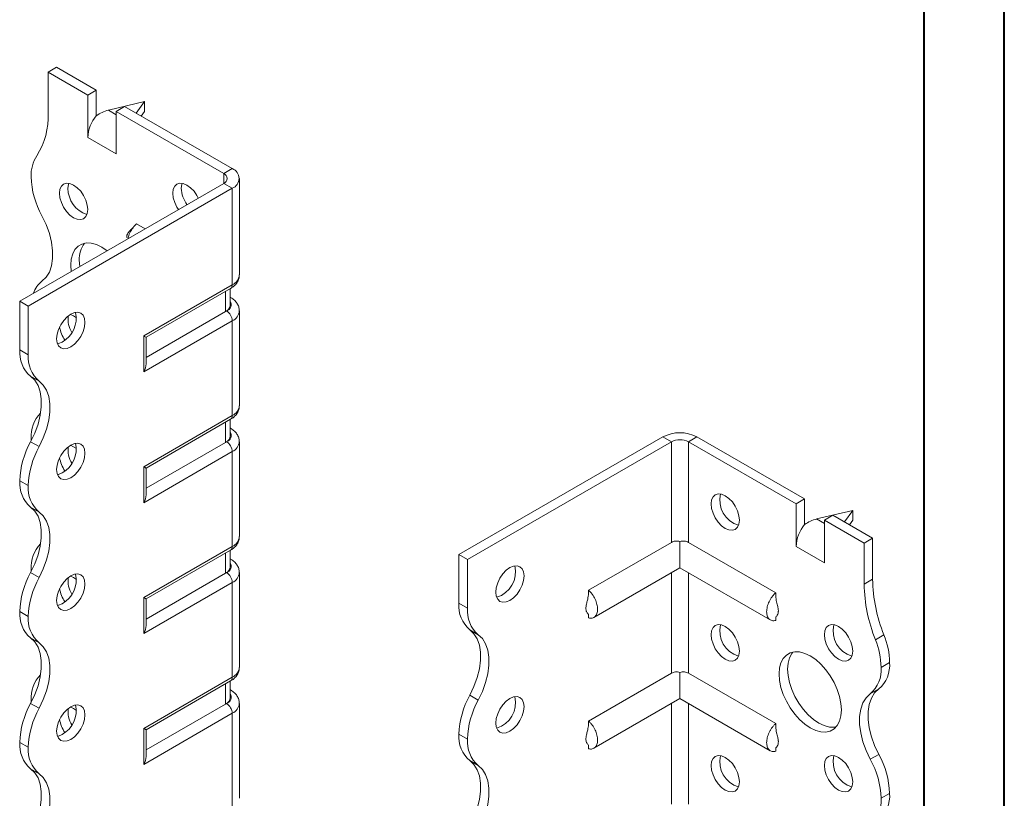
# Model space of a CAD drawing. Header units: millimetres. Extents: x 0 to 210, y 0 to 297.
# Tile 4 of 6: x 149 to 210, y 107 to 156. Entities that reach past the tile are written whole.
import ezdxf

# ---------------------------------------------------------------- set-up
doc = ezdxf.new("R2010")
doc.units = ezdxf.units.MM

msp = doc.modelspace()

# ---------------------------------------------------------------- linework, layer by layer
at = {"color": 7, "linetype": 'Continuous', "lineweight": 40}
for p, q in [((210.079, 0.215), (210.079, 297.215)), ((205.079, 5.215), (205.079, 292.215))]:
    msp.add_line(p, q, dxfattribs=at)
at = {"color": 7, "linetype": 'Continuous', "lineweight": 15}
for p, q in [((150.419, 152.262), (150.949, 152.569)), ((153.424, 151.14), (150.949, 152.569)), ((150.419, 152.262), (150.419, 149.698)), ((152.894, 150.834), (150.419, 152.262)), ((153.424, 151.14), (152.894, 150.834)), ((153.424, 149.547), (153.424, 151.14)), ((152.894, 148.18), (152.894, 150.834)), ((156.429, 150.425), (154.175, 149.889)), ((154.662, 149.813), (155.192, 150.119)), ((161.909, 146.241), (155.192, 150.119)), ((155.914, 149.703), (156.429, 150.425)), ((156.429, 150.425), (156.429, 149.813)), ((154.175, 149.889), (154.662, 149.609)), ((154.662, 147.159), (154.662, 149.813)), ((161.379, 145.935), (154.662, 149.813)), ((156.429, 149.813), (156.223, 149.524)), ((152.894, 148.18), (154.662, 147.159)), ((161.379, 145.935), (161.909, 146.241)), ((161.379, 145.935), (161.379, 145.323)), ((162.349, 139.607), (162.349, 145.629)), ((148.651, 137.975), (161.379, 145.323)), ((149.182, 137.669), (161.909, 145.017)), ((161.379, 145.323), (161.909, 145.017)), ((161.909, 138.995), (161.909, 145.017)), ((156.47, 142.489), (155.935, 142.798)), ((152.363, 140.525), (152.391, 140.134)), ((156.383, 135.805), (161.909, 138.995)), ((156.53, 135.72), (161.806, 138.766)), ((161.49, 137.324), (161.49, 138.583)), ((161.783, 137.732), (161.783, 138.752)), ((149.182, 137.669), (148.651, 137.975)), ((148.651, 134.934), (148.651, 137.975)), ((149.182, 134.628), (149.182, 137.669)), ((161.806, 138.203), (161.783, 138.216)), ((161.806, 138.203), (161.783, 138.214)), ((161.49, 137.324), (156.53, 134.46)), ((161.556, 137.362), (161.49, 137.324)), ((162.349, 131.442), (162.349, 137.362)), ((161.909, 136.749), (156.383, 133.559)), ((161.909, 130.829), (161.909, 136.749)), ((156.383, 133.559), (156.383, 135.805)), ((156.53, 134.052), (156.53, 135.72)), ((148.651, 134.934), (149.182, 134.628)), ((149.857, 132.976), (149.326, 133.282)), ((156.383, 127.639), (161.909, 130.829)), ((156.53, 127.555), (161.806, 130.6)), ((161.49, 129.158), (161.49, 130.418)), ((161.783, 129.566), (161.783, 130.587)), ((161.806, 130.037), (161.783, 130.051)), ((161.806, 130.037), (161.783, 130.048)), ((149.326, 129.199), (149.857, 128.893)), ((149.358, 129.399), (149.361, 129.264)), ((161.49, 129.158), (156.53, 126.295)), ((161.556, 129.196), (161.49, 129.158)), ((162.349, 123.276), (162.349, 129.196)), ((176.052, 122.157), (188.779, 129.505)), ((176.582, 121.851), (189.31, 129.199)), ((189.31, 129.199), (188.779, 129.505)), ((189.31, 129.199), (189.31, 122.918)), ((190.37, 129.199), (190.901, 129.505)), ((190.37, 122.918), (190.37, 129.199)), ((190.37, 129.199), (197.088, 125.321)), ((190.901, 129.505), (197.618, 125.627)), ((161.909, 128.584), (156.383, 125.394)), ((161.909, 122.664), (161.909, 128.584)), ((156.383, 125.394), (156.383, 127.639)), ((156.53, 125.887), (156.53, 127.555)), ((149.182, 126.462), (148.651, 126.768)), ((148.651, 126.768), (149.182, 126.461)), ((148.651, 126.768), (148.651, 126.768)), ((149.182, 126.461), (149.182, 126.462)), ((197.618, 125.627), (197.088, 125.321)), ((197.618, 124.034), (197.618, 125.627)), ((149.857, 124.811), (149.326, 125.117)), ((197.088, 122.667), (197.088, 125.321)), ((200.624, 124.912), (198.37, 124.377)), ((200.108, 124.19), (200.624, 124.912)), ((200.624, 124.912), (200.624, 124.3)), ((198.37, 124.377), (198.856, 124.096)), ((198.856, 124.3), (199.386, 124.607)), ((198.856, 121.647), (198.856, 124.3)), ((198.856, 124.3), (201.331, 122.872)), ((199.386, 124.607), (201.861, 123.178)), ((200.624, 124.3), (200.417, 124.011)), ((189.31, 122.918), (184.137, 119.932)), ((189.84, 122.973), (189.84, 121.335)), ((190.37, 122.918), (195.815, 119.775)), ((201.331, 122.872), (201.861, 123.178)), ((201.331, 122.872), (201.331, 120.308)), ((201.861, 123.178), (201.861, 120.614)), ((156.383, 119.474), (161.909, 122.664)), ((156.53, 119.389), (161.806, 122.435)), ((161.783, 121.401), (161.783, 122.422)), ((197.088, 122.667), (198.856, 121.647)), ((161.49, 120.993), (161.49, 122.253)), ((161.806, 121.872), (161.783, 121.885)), ((161.806, 121.872), (161.783, 121.883)), ((176.052, 122.157), (176.582, 121.851)), ((176.052, 119.116), (176.052, 122.157)), ((176.582, 118.81), (176.582, 121.851)), ((149.326, 121.034), (149.857, 120.728)), ((149.358, 121.234), (149.361, 121.099)), ((161.556, 121.031), (161.49, 120.993)), ((162.349, 115.111), (162.349, 121.031)), ((184.475, 118.238), (189.84, 121.335)), ((189.31, 121.029), (189.31, 114.753)), ((189.84, 121.335), (195.477, 118.081)), ((190.37, 114.753), (190.37, 121.029)), ((161.909, 120.418), (156.383, 117.228)), ((161.49, 120.993), (156.53, 118.129)), ((161.909, 114.499), (161.909, 120.418)), ((201.331, 120.308), (201.861, 120.614)), ((156.383, 117.228), (156.383, 119.474)), ((156.53, 117.721), (156.53, 119.389)), ((149.182, 118.296), (148.651, 118.603)), ((148.651, 118.602), (148.651, 118.603)), ((148.651, 118.602), (149.182, 118.296)), ((176.052, 119.116), (176.582, 118.81)), ((149.182, 118.296), (149.182, 118.296)), ((184.137, 118.427), (184.137, 118.204)), ((195.815, 118.264), (195.815, 118.047)), ((177.257, 117.158), (176.727, 117.464)), ((149.857, 116.645), (149.326, 116.952)), ((202.038, 116.844), (202.568, 117.15)), ((202.391, 115.115), (202.922, 115.421)), ((156.383, 111.308), (161.909, 114.499)), ((156.53, 111.224), (161.806, 114.27)), ((189.31, 114.753), (184.137, 111.767)), ((189.84, 114.807), (189.84, 113.17)), ((190.37, 114.753), (195.815, 111.61)), ((161.49, 112.827), (161.49, 114.087)), ((161.783, 113.235), (161.783, 114.256)), ((161.806, 113.707), (161.783, 113.72)), ((161.806, 113.707), (161.783, 113.718)), ((202.246, 113.769), (201.716, 113.463)), ((149.358, 113.068), (149.361, 112.933)), ((149.358, 113.068), (149.358, 113.068)), ((176.727, 113.381), (177.257, 113.075)), ((184.475, 110.072), (189.84, 113.17)), ((189.84, 113.17), (195.477, 109.915)), ((149.326, 112.868), (149.857, 112.562)), ((161.49, 112.827), (156.53, 109.964)), ((161.556, 112.865), (161.49, 112.827)), ((162.349, 106.945), (162.349, 112.865)), ((189.31, 112.863), (189.31, 106.587)), ((190.37, 106.587), (190.37, 112.863)), ((161.909, 112.253), (156.383, 109.063)), ((161.909, 106.333), (161.909, 112.253)), ((156.383, 109.063), (156.383, 111.308)), ((156.53, 109.556), (156.53, 111.224)), ((176.582, 110.644), (176.052, 110.95)), ((176.052, 110.95), (176.582, 110.644)), ((176.052, 110.95), (176.052, 110.95)), ((176.582, 110.644), (176.582, 110.644)), ((149.182, 110.131), (148.651, 110.437)), ((148.651, 110.437), (149.182, 110.131)), ((148.651, 110.437), (148.651, 110.437)), ((149.182, 110.131), (149.182, 110.131)), ((184.137, 110.261), (184.137, 110.039)), ((195.815, 110.099), (195.815, 109.881)), ((201.716, 109.38), (202.247, 109.686)), ((149.857, 108.48), (149.326, 108.786)), ((177.257, 108.993), (176.727, 109.299)), ((202.922, 107.256), (202.391, 106.95)), ((202.391, 106.949), (202.922, 107.256)), ((202.391, 106.95), (202.391, 106.949)), ((202.922, 107.256), (202.922, 107.256))]:
    msp.add_line(p, q, dxfattribs=at)
at = {"color": 7, "linetype": 'Continuous', "lineweight": 15, "flags": 128}
for points in [[(152.894, 143.689), (152.864, 143.97), (152.775, 144.268), (152.635, 144.56), (152.452, 144.828), (152.239, 145.053), (152.01, 145.22), (151.781, 145.317), (151.568, 145.338), (151.385, 145.282), (151.244, 145.151), (151.156, 144.956), (151.126, 144.709), (151.156, 144.428), (151.244, 144.131), (151.385, 143.838), (151.568, 143.57), (151.781, 143.345), (152.01, 143.178), (152.239, 143.081), (152.452, 143.06), (152.635, 143.117), (152.775, 143.247), (152.864, 143.442), (152.894, 143.689)], [(151.709, 145.333), (151.687, 145.262), (151.656, 145.016)], [(159.788, 144.404), (159.706, 144.561), (159.523, 144.829), (159.31, 145.054), (159.081, 145.221), (158.852, 145.318), (158.639, 145.339), (158.456, 145.282), (158.316, 145.152), (158.227, 144.957), (158.197, 144.71), (158.227, 144.429), (158.316, 144.131), (158.456, 143.839), (158.55, 143.69)], [(158.78, 145.333), (158.758, 145.263), (158.727, 145.016)], [(150.034, 139.216), (150.293, 139.461), (150.494, 139.784), (150.631, 140.175), (150.7, 140.625), (150.7, 141.121), (150.631, 141.65), (150.494, 142.199), (150.293, 142.754), (150.034, 143.299)], [(154.103, 141.122), (153.778, 141.341), (153.44, 141.502), (153.113, 141.59), (152.805, 141.602), (152.528, 141.538), (152.288, 141.399), (152.094, 141.191), (151.95, 140.919), (151.863, 140.591), (151.833, 140.219), (151.86, 139.828)], [(151.833, 137.158), (151.604, 136.992), (151.391, 136.767), (151.208, 136.499), (151.068, 136.206), (150.979, 135.909), (150.949, 135.628), (150.979, 135.381), (151.068, 135.186), (151.208, 135.055), (151.391, 134.999), (151.604, 135.02), (151.833, 135.117), (152.062, 135.284), (152.275, 135.509), (152.458, 135.777), (152.599, 136.069), (152.687, 136.366), (152.717, 136.648), (152.687, 136.895), (152.599, 137.09), (152.458, 137.22), (152.275, 137.277), (152.062, 137.256), (151.833, 137.158)], [(152.187, 136.932), (152.01, 137.054), (151.809, 137.144)], [(156.383, 135.805), (156.439, 135.772), (156.483, 135.747), (156.513, 135.73), (156.528, 135.721), (156.53, 135.72)], [(151.303, 135.423), (151.074, 135.326), (151.002, 135.311)], [(149.326, 133.282), (149.586, 133.037), (149.787, 132.714), (149.924, 132.323), (149.993, 131.874), (149.993, 131.378), (149.924, 130.848), (149.787, 130.299), (149.586, 129.744), (149.326, 129.199)], [(149.857, 128.893), (150.116, 129.438), (150.317, 129.993), (150.454, 130.542), (150.523, 131.071), (150.523, 131.567), (150.454, 132.017), (150.317, 132.408), (150.116, 132.731), (149.857, 132.976)], [(151.833, 128.993), (151.604, 128.826), (151.391, 128.601), (151.208, 128.333), (151.068, 128.041), (150.979, 127.744), (150.949, 127.462), (150.979, 127.215), (151.068, 127.02), (151.208, 126.89), (151.391, 126.833), (151.604, 126.854), (151.833, 126.952), (152.062, 127.119), (152.275, 127.344), (152.458, 127.611), (152.599, 127.904), (152.687, 128.201), (152.717, 128.483), (152.687, 128.729), (152.599, 128.925), (152.458, 129.055), (152.275, 129.111), (152.062, 129.09), (151.833, 128.993)], [(152.187, 128.767), (152.01, 128.889), (151.809, 128.978)], [(151.303, 127.258), (151.074, 127.161), (151.002, 127.145)], [(191.785, 125.32), (191.815, 125.567), (191.903, 125.762), (192.044, 125.893), (192.227, 125.949), (192.44, 125.928), (192.669, 125.831), (192.897, 125.664), (193.111, 125.439), (193.294, 125.171), (193.434, 124.879), (193.522, 124.581), (193.552, 124.3), (193.522, 124.053), (193.434, 123.858), (193.294, 123.728), (193.111, 123.671), (192.897, 123.692), (192.669, 123.789), (192.44, 123.956), (192.227, 124.181), (192.044, 124.449), (191.903, 124.742), (191.815, 125.039), (191.785, 125.32)], [(149.326, 125.117), (149.586, 124.871), (149.787, 124.549), (149.924, 124.158), (149.993, 123.708), (149.993, 123.212), (149.924, 122.683), (149.787, 122.133), (149.586, 121.579), (149.326, 121.034)], [(149.857, 120.728), (150.116, 121.273), (150.317, 121.827), (150.454, 122.377), (150.523, 122.906), (150.523, 123.402), (150.454, 123.852), (150.317, 124.243), (150.116, 124.565), (149.857, 124.811)], [(179.234, 121.341), (179.005, 121.174), (178.792, 120.949), (178.609, 120.681), (178.468, 120.388), (178.38, 120.091), (178.35, 119.81), (178.38, 119.563), (178.468, 119.368), (178.609, 119.237), (178.792, 119.181), (179.005, 119.202), (179.234, 119.299), (179.462, 119.466), (179.675, 119.691), (179.859, 119.959), (179.999, 120.251), (180.087, 120.549), (180.117, 120.83), (180.087, 121.077), (179.999, 121.272), (179.859, 121.402), (179.675, 121.459), (179.462, 121.438), (179.234, 121.341)], [(151.833, 120.828), (151.604, 120.661), (151.391, 120.436), (151.208, 120.168), (151.068, 119.875), (150.979, 119.578), (150.949, 119.297), (150.979, 119.05), (151.068, 118.855), (151.208, 118.724), (151.391, 118.668), (151.604, 118.689), (151.833, 118.786), (152.062, 118.953), (152.275, 119.178), (152.458, 119.446), (152.599, 119.739), (152.687, 120.036), (152.717, 120.317), (152.687, 120.564), (152.599, 120.759), (152.458, 120.89), (152.275, 120.946), (152.062, 120.925), (151.833, 120.828)], [(152.187, 120.601), (152.01, 120.724), (151.809, 120.813)], [(151.303, 119.092), (151.074, 118.995), (151.002, 118.98)], [(176.727, 113.381), (176.986, 113.926), (177.187, 114.481), (177.324, 115.03), (177.393, 115.56), (177.393, 116.056), (177.324, 116.505), (177.187, 116.896), (176.986, 117.219), (176.727, 117.464)], [(191.785, 117.155), (191.815, 117.402), (191.903, 117.597), (192.044, 117.727), (192.227, 117.784), (192.44, 117.763), (192.669, 117.665), (192.897, 117.499), (193.111, 117.274), (193.294, 117.006), (193.434, 116.713), (193.522, 116.416), (193.552, 116.134), (193.522, 115.888), (193.434, 115.692), (193.294, 115.562), (193.111, 115.506), (192.897, 115.527), (192.669, 115.624), (192.44, 115.791), (192.227, 116.016), (192.044, 116.284), (191.903, 116.576), (191.815, 116.873), (191.785, 117.155)], [(198.856, 117.156), (198.886, 117.402), (198.974, 117.598), (199.115, 117.728), (199.298, 117.784), (199.511, 117.763), (199.74, 117.666), (199.968, 117.499), (200.182, 117.274), (200.365, 117.006), (200.505, 116.714), (200.593, 116.417), (200.624, 116.135), (200.593, 115.888), (200.505, 115.693), (200.365, 115.563), (200.182, 115.506), (199.968, 115.527), (199.74, 115.625), (199.511, 115.792), (199.298, 116.017), (199.115, 116.284), (198.974, 116.577), (198.886, 116.874), (198.856, 117.156)], [(149.326, 116.952), (149.586, 116.706), (149.787, 116.384), (149.924, 115.992), (149.993, 115.543), (149.993, 115.047), (149.924, 114.517), (149.787, 113.968), (149.586, 113.414), (149.326, 112.868)], [(177.257, 113.075), (177.517, 113.62), (177.718, 114.175), (177.854, 114.724), (177.924, 115.253), (177.924, 115.749), (177.854, 116.199), (177.718, 116.59), (177.517, 116.913), (177.257, 117.158)], [(149.857, 112.562), (150.116, 113.107), (150.317, 113.662), (150.454, 114.211), (150.523, 114.741), (150.523, 115.237), (150.454, 115.686), (150.317, 116.077), (150.116, 116.4), (149.857, 116.645)], [(196.027, 114.706), (196.057, 115.079), (196.145, 115.406), (196.288, 115.678), (196.482, 115.886), (196.722, 116.025), (197, 116.089), (197.307, 116.077), (197.634, 115.989), (197.972, 115.829), (198.31, 115.6), (198.637, 115.309), (198.944, 114.967), (199.222, 114.582), (199.461, 114.167), (199.656, 113.734), (199.799, 113.296), (199.887, 112.868), (199.916, 112.461), (199.887, 112.088), (199.799, 111.76), (199.656, 111.488), (199.461, 111.28), (199.222, 111.141), (198.944, 111.077), (198.637, 111.089), (198.31, 111.177), (197.972, 111.338), (197.634, 111.567), (197.307, 111.857), (197, 112.2), (196.722, 112.585), (196.482, 113), (196.288, 113.433), (196.145, 113.87), (196.057, 114.299), (196.027, 114.706)], [(196.888, 116.073), (196.818, 115.984), (196.675, 115.712), (196.587, 115.385), (196.558, 115.012), (196.587, 114.605), (196.675, 114.176), (196.818, 113.739), (197.013, 113.306), (197.252, 112.891), (197.53, 112.506), (197.837, 112.163), (198.165, 111.873), (198.502, 111.644), (198.84, 111.483), (199.167, 111.395), (199.474, 111.383), (199.586, 111.399)], [(202.246, 113.769), (201.987, 113.524), (201.786, 113.201), (201.649, 112.81), (201.58, 112.361), (201.58, 111.864), (201.649, 111.335), (201.786, 110.786), (201.987, 110.231), (202.247, 109.686)], [(179.234, 113.175), (179.005, 113.008), (178.792, 112.783), (178.609, 112.515), (178.468, 112.223), (178.38, 111.926), (178.35, 111.644), (178.38, 111.397), (178.468, 111.202), (178.609, 111.072), (178.792, 111.015), (179.005, 111.037), (179.234, 111.134), (179.462, 111.301), (179.675, 111.526), (179.859, 111.794), (179.999, 112.086), (180.087, 112.383), (180.117, 112.665), (180.087, 112.912), (179.999, 113.107), (179.859, 113.237), (179.675, 113.294), (179.462, 113.272), (179.234, 113.175)], [(201.716, 109.38), (201.457, 109.925), (201.256, 110.479), (201.119, 111.029), (201.049, 111.558), (201.049, 112.054), (201.119, 112.504), (201.256, 112.895), (201.456, 113.218), (201.716, 113.463)], [(151.833, 112.662), (151.604, 112.495), (151.391, 112.27), (151.208, 112.002), (151.068, 111.71), (150.979, 111.413), (150.949, 111.131), (150.979, 110.885), (151.068, 110.689), (151.208, 110.559), (151.391, 110.503), (151.604, 110.524), (151.833, 110.621), (152.062, 110.788), (152.275, 111.013), (152.458, 111.281), (152.599, 111.573), (152.687, 111.87), (152.717, 112.152), (152.687, 112.399), (152.599, 112.594), (152.458, 112.724), (152.275, 112.781), (152.062, 112.76), (151.833, 112.662)], [(152.187, 112.436), (152.01, 112.558), (151.809, 112.648)], [(151.303, 110.927), (151.074, 110.83), (151.002, 110.814)], [(191.785, 108.99), (191.815, 109.236), (191.903, 109.432), (192.044, 109.562), (192.227, 109.618), (192.44, 109.597), (192.669, 109.5), (192.897, 109.333), (193.111, 109.108), (193.294, 108.84), (193.434, 108.548), (193.522, 108.251), (193.552, 107.969), (193.522, 107.722), (193.434, 107.527), (193.294, 107.397), (193.111, 107.34), (192.897, 107.361), (192.669, 107.459), (192.44, 107.625), (192.227, 107.851), (192.044, 108.118), (191.903, 108.411), (191.815, 108.708), (191.785, 108.99)], [(198.856, 108.99), (198.886, 109.237), (198.974, 109.432), (199.115, 109.563), (199.298, 109.619), (199.511, 109.598), (199.74, 109.501), (199.968, 109.334), (200.182, 109.109), (200.365, 108.841), (200.505, 108.548), (200.593, 108.251), (200.624, 107.97), (200.593, 107.723), (200.505, 107.528), (200.365, 107.397), (200.182, 107.341), (199.968, 107.362), (199.74, 107.459), (199.511, 107.626), (199.298, 107.851), (199.115, 108.119), (198.974, 108.412), (198.886, 108.709), (198.856, 108.99)], [(149.326, 108.786), (149.586, 108.541), (149.787, 108.218), (149.924, 107.827), (149.993, 107.377), (149.993, 106.881), (149.924, 106.352), (149.787, 105.802), (149.586, 105.248), (149.326, 104.703)], [(176.727, 105.216), (176.986, 105.761), (177.187, 106.316), (177.324, 106.865), (177.393, 107.394), (177.393, 107.89), (177.324, 108.34), (177.187, 108.731), (176.986, 109.054), (176.727, 109.299)], [(177.257, 104.91), (177.517, 105.455), (177.718, 106.009), (177.854, 106.559), (177.924, 107.088), (177.924, 107.584), (177.854, 108.034), (177.717, 108.425), (177.517, 108.747), (177.257, 108.993)], [(149.857, 104.397), (150.116, 104.942), (150.317, 105.496), (150.454, 106.045), (150.523, 106.575), (150.523, 107.071), (150.454, 107.521), (150.317, 107.912), (150.116, 108.234), (149.857, 108.48)]]:
    msp.add_lwpolyline(points, dxfattribs=at)
at = {"color": 7, "linetype": 'Continuous', "lineweight": 15}
for centre, radius, start, end in [((145.815, 149.51), 4.608, 327.74846, 2.33871), ((155.194, 148.074), 2.302, 140.22793, 177.36071), ((151.659, 145.822), 2.303, 147.74162, 182.29833), ((161.677, 145.629), 0.655, 290.78342, 69.21658), ((154.667, 145.895), 5.312, 181.78232, 209.26309), ((161.263, 145.629), 0.327, 290.78342, 69.21658), ((153.393, 145.018), 1.737, 180.09569, 251.46791), ((160.62, 145.1), 1.894, 182.54209, 215.65471), ((153.915, 140.624), 1.554, 141.76297, 183.66292), ((161.598, 139.682), 0.754, 294.37466, 354.3052), ((150.973, 137.98), 1.553, 127.23476, 161.82827), ((161.664, 138.968), 0.246, 305.01333, 6.29885), ((161.282, 137.782), 0.503, 294.37466, 354.3052), ((161.407, 137.766), 0.431, 290.26685, 29.20572), ((150.432, 136.926), 1.737, 300.09623, 11.47264), ((153.251, 136.844), 1.589, 172.49112, 211.152), ((161.142, 136.714), 0.768, 2.60548, 57.39452), ((161.613, 137.425), 0.738, 293.67019, 355.27271), ((153.088, 136.665), 1.973, 188.68352, 214.85578), ((150.604, 134.769), 1.96, 175.16429, 229.31203), ((151.135, 134.462), 1.96, 175.16429, 229.31203), ((151.361, 129.556), 2.009, 134.71765, 184.47723), ((161.598, 131.517), 0.754, 294.37466, 354.3052), ((161.664, 130.802), 0.246, 305.01333, 6.29885), ((161.407, 129.6), 0.431, 290.26685, 29.20572), ((189.84, 127.458), 2.306, 62.60967, 117.39033), ((153.96, 126.603), 5.312, 150.73691, 178.21768), ((150.432, 128.76), 1.737, 300.09623, 11.47264), ((161.282, 129.616), 0.503, 294.37466, 354.3052), ((161.142, 128.549), 0.768, 2.60548, 57.39452), ((161.613, 129.26), 0.738, 293.67019, 355.27271), ((189.84, 128.175), 1.153, 62.60967, 117.39033), ((154.491, 126.297), 5.312, 150.73691, 178.21768), ((153.251, 128.678), 1.589, 172.49112, 211.152), ((153.088, 128.5), 1.973, 188.68352, 214.85578), ((150.603, 126.602), 1.959, 175.16254, 229.32327), ((151.133, 126.296), 1.959, 175.16254, 229.32327), ((193.967, 125.56), 1.645, 166.50195, 253.49268), ((199.388, 122.561), 2.302, 140.22793, 177.36071), ((161.598, 123.351), 0.754, 294.37466, 354.3052), ((151.361, 121.391), 2.009, 134.71765, 184.47723), ((161.664, 122.637), 0.246, 305.01333, 6.29885), ((161.407, 121.435), 0.431, 290.26685, 29.20572), ((153.96, 118.437), 5.312, 150.73691, 178.21768), ((161.282, 121.451), 0.503, 294.37466, 354.3052), ((161.142, 120.384), 0.768, 2.60548, 57.39452), ((161.613, 121.095), 0.738, 293.67019, 355.27271), ((177.935, 121.069), 1.645, 286.50732, 13.49805), ((154.491, 118.131), 5.312, 150.73691, 178.21768), ((150.432, 120.595), 1.737, 300.09623, 11.47264), ((153.251, 120.513), 1.589, 172.49112, 211.152), ((211.617, 120.802), 9.758, 181.10398, 201.97437), ((153.088, 120.335), 1.973, 188.68352, 214.85578), ((211.087, 120.496), 9.758, 181.10398, 201.97437), ((150.603, 118.437), 1.959, 175.16254, 229.32327), ((178.005, 118.951), 1.96, 175.16429, 229.31203), ((178.535, 118.644), 1.96, 175.16429, 229.31203), ((151.133, 118.131), 1.959, 175.16254, 229.32327), ((193.967, 117.394), 1.645, 166.50195, 253.49268), ((201.038, 117.395), 1.645, 166.50195, 253.49268), ((197.511, 115.018), 4.881, 1.13517, 21.97152), ((198.042, 115.324), 4.881, 1.13517, 21.97152), ((161.598, 115.186), 0.754, 294.37466, 354.3052), ((200.438, 114.95), 1.96, 310.68797, 4.83571), ((200.968, 115.256), 1.96, 310.68797, 4.83571), ((151.361, 113.225), 2.009, 134.72167, 184.47672), ((161.664, 114.471), 0.246, 305.01333, 6.29885), ((161.282, 113.285), 0.503, 294.37466, 354.3052), ((161.407, 113.27), 0.431, 290.26685, 29.20572), ((181.361, 110.785), 5.312, 150.73691, 178.21768), ((181.891, 110.479), 5.312, 150.73691, 178.21768), ((177.935, 112.904), 1.645, 286.50732, 13.49805), ((153.96, 110.272), 5.312, 150.73691, 178.21768), ((154.491, 109.966), 5.312, 150.73691, 178.21768), ((150.432, 112.43), 1.737, 300.09623, 11.47264), ((153.251, 112.347), 1.589, 172.49112, 211.152), ((161.142, 112.218), 0.768, 2.60548, 57.39452), ((161.613, 112.929), 0.738, 293.67019, 355.27271), ((153.088, 112.169), 1.973, 188.68352, 214.85578), ((178.003, 110.784), 1.959, 175.16254, 229.32327), ((178.534, 110.478), 1.959, 175.16254, 229.32327), ((150.603, 110.272), 1.959, 175.16254, 229.32327), ((151.133, 109.965), 1.959, 175.16254, 229.32327), ((193.967, 109.229), 1.645, 166.50195, 253.49268), ((201.038, 109.23), 1.645, 166.50195, 253.49268), ((197.085, 106.785), 5.308, 1.78273, 29.26742), ((197.616, 107.091), 5.308, 1.78273, 29.26742), ((200.438, 106.784), 1.96, 310.68797, 4.83571), ((200.968, 107.09), 1.96, 310.68797, 4.83571)]:
    msp.add_arc(centre, radius, start, end, dxfattribs=at)
for centre, major_axis, ratio, start_param, end_param in [((154.175, 148.665), (1.39, 0.796), 0.717477, 1.181016, 1.704614), ((156.03, 133.763), (0.354, 0.612), 0.577335, 4.71243, 5.497828), ((156.03, 127.843), (0.5, -0.289), 0.00007, 0.000041, 0.785439), ((156.03, 125.598), (0.354, 0.612), 0.577335, 4.71243, 5.497828), ((198.37, 123.152), (1.39, 0.796), 0.717477, 1.181016, 1.704614), ((156.03, 119.678), (0.5, -0.289), 0.00007, 0.000041, 0.785439), ((156.03, 117.432), (0.354, 0.612), 0.577335, 4.71243, 5.497828), ((156.03, 111.513), (0.5, -0.289), 0.00007, 0.000041, 0.785439), ((156.03, 109.267), (0.354, 0.612), 0.577335, 4.71243, 5.497828)]:
    msp.add_ellipse(centre, major_axis=major_axis, ratio=ratio, start_param=start_param, end_param=end_param, dxfattribs=at)
for points, knots in [([(155.784, 142.651), (155.748, 142.608), (155.675, 142.52), (155.548, 142.402), (155.447, 142.294), (155.38, 142.192), (155.353, 142.13), (155.339, 142.089), (155.332, 142.051), (155.328, 142.016), (155.329, 141.985), (155.333, 141.959), (155.34, 141.94), (155.346, 141.938), (155.348, 141.937)], [0, 0, 0, 0, 0.171197, 0.3482817, 0.5987754, 0.7129066, 0.7565441, 0.7933595, 0.8257363, 0.8565305, 0.8885825, 0.9241166, 0.9613171, 1, 1, 1, 1]), ([(155.935, 142.798), (155.878, 142.742), (155.74, 142.605), (155.559, 142.324), (155.435, 142.056), (155.414, 141.912), (155.409, 141.876)], [0, 0, 0, 0, 0.225912, 0.558443, 0.890983, 1, 1, 1, 1]), ([(161.806, 138.766), (161.857, 138.798), (161.985, 138.878), (162.151, 139.041), (162.281, 139.254), (162.348, 139.448), (162.341, 139.566), (162.339, 139.603)], [0, 0, 0, 0, 0.167099, 0.42236, 0.661318, 0.891776, 1, 1, 1, 1]), ([(162.339, 137.365), (162.34, 137.411), (162.344, 137.54), (162.27, 137.74), (162.135, 137.946), (161.973, 138.098), (161.853, 138.174), (161.806, 138.203)], [0, 0, 0, 0, 0.133359, 0.369547, 0.602888, 0.846084, 1, 1, 1, 1]), ([(161.806, 130.6), (161.857, 130.632), (161.985, 130.713), (162.151, 130.875), (162.281, 131.089), (162.348, 131.283), (162.341, 131.4), (162.339, 131.438)], [0, 0, 0, 0, 0.167099, 0.42236, 0.661318, 0.891776, 1, 1, 1, 1]), ([(162.339, 129.2), (162.34, 129.246), (162.344, 129.374), (162.27, 129.574), (162.135, 129.781), (161.973, 129.933), (161.853, 130.008), (161.806, 130.037)], [0, 0, 0, 0, 0.133359, 0.369547, 0.602888, 0.846084, 1, 1, 1, 1]), ([(161.806, 122.435), (161.857, 122.467), (161.985, 122.547), (162.151, 122.71), (162.281, 122.924), (162.348, 123.118), (162.341, 123.235), (162.339, 123.273)], [0, 0, 0, 0, 0.167099, 0.42236, 0.661318, 0.891776, 1, 1, 1, 1]), ([(189.84, 122.973), (189.794, 122.987), (189.746, 122.996), (189.65, 123.004), (189.603, 123.003), (189.466, 122.987), (189.381, 122.959), (189.31, 122.918)], [0, 0, 0, 0, 0.25, 0.25, 0.5, 0.5, 1, 1, 1, 1]), ([(190.37, 122.918), (190.335, 122.939), (190.296, 122.956), (190.214, 122.983), (190.169, 122.993), (190.077, 123.003), (190.03, 123.004), (189.935, 122.996), (189.887, 122.987), (189.84, 122.973)], [0, 0, 0, 0, 0.25, 0.25, 0.5, 0.5, 0.75, 0.75, 1, 1, 1, 1]), ([(162.339, 121.034), (162.34, 121.08), (162.344, 121.209), (162.27, 121.409), (162.135, 121.615), (161.973, 121.767), (161.853, 121.843), (161.806, 121.872)], [0, 0, 0, 0, 0.133359, 0.369547, 0.602888, 0.846084, 1, 1, 1, 1]), ([(184.137, 118.204), (184.177, 118.193), (184.218, 118.188), (184.294, 118.185), (184.331, 118.189), (184.4, 118.203), (184.432, 118.215), (184.493, 118.247), (184.521, 118.267), (184.571, 118.315), (184.594, 118.343), (184.633, 118.406), (184.65, 118.441), (184.676, 118.518), (184.686, 118.559), (184.7, 118.646), (184.703, 118.693), (184.703, 118.79), (184.7, 118.84), (184.686, 118.943), (184.676, 118.996), (184.636, 119.157), (184.597, 119.266), (184.495, 119.48), (184.435, 119.581), (184.331, 119.725), (184.294, 119.77), (184.217, 119.856), (184.177, 119.895), (184.137, 119.932)], [0, 0, 0, 0, 0.0625, 0.0625, 0.125, 0.125, 0.1875, 0.1875, 0.25, 0.25, 0.3125, 0.3125, 0.375, 0.375, 0.4375, 0.4375, 0.5, 0.5, 0.5625, 0.5625, 0.625, 0.625, 0.75, 0.75, 0.875, 0.875, 0.9375, 0.9375, 1, 1, 1, 1]), ([(184.137, 119.728), (184.124, 119.611), (184.101, 119.412), (184.032, 119.173), (183.991, 118.995), (183.968, 118.843), (183.973, 118.71), (183.997, 118.62), (184.035, 118.539), (184.102, 118.476), (184.125, 118.432), (184.137, 118.408)], [0, 0, 0, 0, 0.1835039, 0.3119402, 0.3867433, 0.4677443, 0.5601769, 0.6132004, 0.6741999, 0.8246021, 1, 1, 1, 1]), ([(195.815, 119.775), (195.775, 119.738), (195.735, 119.698), (195.659, 119.613), (195.622, 119.568), (195.553, 119.473), (195.521, 119.424), (195.46, 119.322), (195.432, 119.269), (195.381, 119.163), (195.359, 119.11), (195.32, 119.002), (195.303, 118.947), (195.276, 118.84), (195.267, 118.787), (195.253, 118.684), (195.25, 118.633), (195.25, 118.488), (195.263, 118.399), (195.316, 118.246), (195.356, 118.183), (195.457, 118.086), (195.517, 118.054), (195.622, 118.031), (195.658, 118.028), (195.735, 118.031), (195.775, 118.036), (195.815, 118.047)], [0, 0, 0, 0, 0.0625, 0.0625, 0.125, 0.125, 0.1875, 0.1875, 0.25, 0.25, 0.3125, 0.3125, 0.375, 0.375, 0.4375, 0.4375, 0.5, 0.5, 0.625, 0.625, 0.75, 0.75, 0.875, 0.875, 0.9375, 0.9375, 1, 1, 1, 1]), ([(195.82, 118.253), (195.823, 118.253), (195.829, 118.254), (195.878, 118.313), (195.939, 118.416), (195.974, 118.527), (195.982, 118.629), (195.978, 118.745), (195.941, 118.943), (195.856, 119.225), (195.83, 119.449), (195.815, 119.571)], [0, 0, 0, 0, 0.08308, 0.205474, 0.329774, 0.435047, 0.48189, 0.527082, 0.637091, 0.80214, 1, 1, 1, 1]), ([(161.806, 114.27), (161.857, 114.301), (161.985, 114.382), (162.151, 114.544), (162.281, 114.758), (162.348, 114.952), (162.341, 115.07), (162.339, 115.107)], [0, 0, 0, 0, 0.167099, 0.42236, 0.661318, 0.891776, 1, 1, 1, 1]), ([(189.84, 114.807), (189.794, 114.821), (189.746, 114.831), (189.65, 114.839), (189.603, 114.838), (189.466, 114.822), (189.381, 114.794), (189.31, 114.753)], [0, 0, 0, 0, 0.25, 0.25, 0.5, 0.5, 1, 1, 1, 1]), ([(190.37, 114.753), (190.335, 114.773), (190.296, 114.791), (190.213, 114.817), (190.169, 114.827), (190.032, 114.843), (189.934, 114.836), (189.84, 114.807)], [0, 0, 0, 0, 0.25, 0.25, 0.5, 0.5, 1, 1, 1, 1]), ([(162.339, 112.869), (162.34, 112.915), (162.344, 113.043), (162.27, 113.244), (162.135, 113.45), (161.973, 113.602), (161.853, 113.677), (161.806, 113.707)], [0, 0, 0, 0, 0.133359, 0.369547, 0.602888, 0.846084, 1, 1, 1, 1]), ([(184.137, 111.563), (184.124, 111.446), (184.101, 111.247), (184.032, 111.008), (183.991, 110.83), (183.968, 110.677), (183.973, 110.544), (183.997, 110.455), (184.035, 110.374), (184.102, 110.31), (184.125, 110.266), (184.137, 110.242)], [0, 0, 0, 0, 0.183504, 0.31194, 0.386743, 0.467744, 0.560177, 0.6132, 0.6742, 0.824602, 1, 1, 1, 1]), ([(184.137, 110.039), (184.177, 110.028), (184.218, 110.023), (184.294, 110.02), (184.331, 110.023), (184.4, 110.038), (184.432, 110.049), (184.493, 110.081), (184.521, 110.102), (184.571, 110.15), (184.594, 110.178), (184.633, 110.24), (184.65, 110.276), (184.676, 110.352), (184.686, 110.393), (184.7, 110.481), (184.703, 110.528), (184.703, 110.625), (184.7, 110.675), (184.686, 110.777), (184.676, 110.831), (184.636, 110.992), (184.597, 111.1), (184.495, 111.314), (184.435, 111.416), (184.331, 111.559), (184.294, 111.605), (184.217, 111.69), (184.177, 111.73), (184.137, 111.767)], [0, 0, 0, 0, 0.0625, 0.0625, 0.125, 0.125, 0.1875, 0.1875, 0.25, 0.25, 0.3125, 0.3125, 0.375, 0.375, 0.4375, 0.4375, 0.5, 0.5, 0.5625, 0.5625, 0.625, 0.625, 0.75, 0.75, 0.875, 0.875, 0.9375, 0.9375, 1, 1, 1, 1]), ([(195.815, 111.61), (195.775, 111.573), (195.735, 111.533), (195.659, 111.448), (195.622, 111.402), (195.553, 111.308), (195.521, 111.259), (195.46, 111.157), (195.432, 111.104), (195.381, 110.998), (195.359, 110.944), (195.32, 110.836), (195.303, 110.781), (195.276, 110.674), (195.267, 110.622), (195.253, 110.519), (195.25, 110.468), (195.25, 110.322), (195.263, 110.234), (195.316, 110.081), (195.356, 110.017), (195.457, 109.92), (195.517, 109.888), (195.622, 109.866), (195.658, 109.863), (195.735, 109.865), (195.775, 109.871), (195.815, 109.881)], [0, 0, 0, 0, 0.0625, 0.0625, 0.125, 0.125, 0.1875, 0.1875, 0.25, 0.25, 0.3125, 0.3125, 0.375, 0.375, 0.4375, 0.4375, 0.5, 0.5, 0.625, 0.625, 0.75, 0.75, 0.875, 0.875, 0.9375, 0.9375, 1, 1, 1, 1]), ([(195.82, 110.088), (195.823, 110.088), (195.829, 110.088), (195.878, 110.148), (195.939, 110.251), (195.974, 110.361), (195.982, 110.463), (195.978, 110.58), (195.941, 110.777), (195.856, 111.06), (195.83, 111.284), (195.815, 111.406)], [0, 0, 0, 0, 0.08308, 0.205474, 0.329774, 0.435047, 0.48189, 0.527082, 0.637091, 0.80214, 1, 1, 1, 1])]:
    msp.add_open_spline(points, degree=3, knots=knots, dxfattribs=at)
for points in [[(184.137, 119.932), (184.137, 119.864), (184.137, 119.796), (184.137, 119.728)], [(195.815, 119.775), (195.815, 119.707), (195.815, 119.639), (195.815, 119.571)], [(184.137, 111.767), (184.137, 111.699), (184.137, 111.631), (184.137, 111.563)], [(195.815, 111.61), (195.815, 111.542), (195.815, 111.474), (195.815, 111.406)]]:
    msp.add_open_spline(points, degree=3, dxfattribs=at)

doc.saveas('drawing.dxf')
